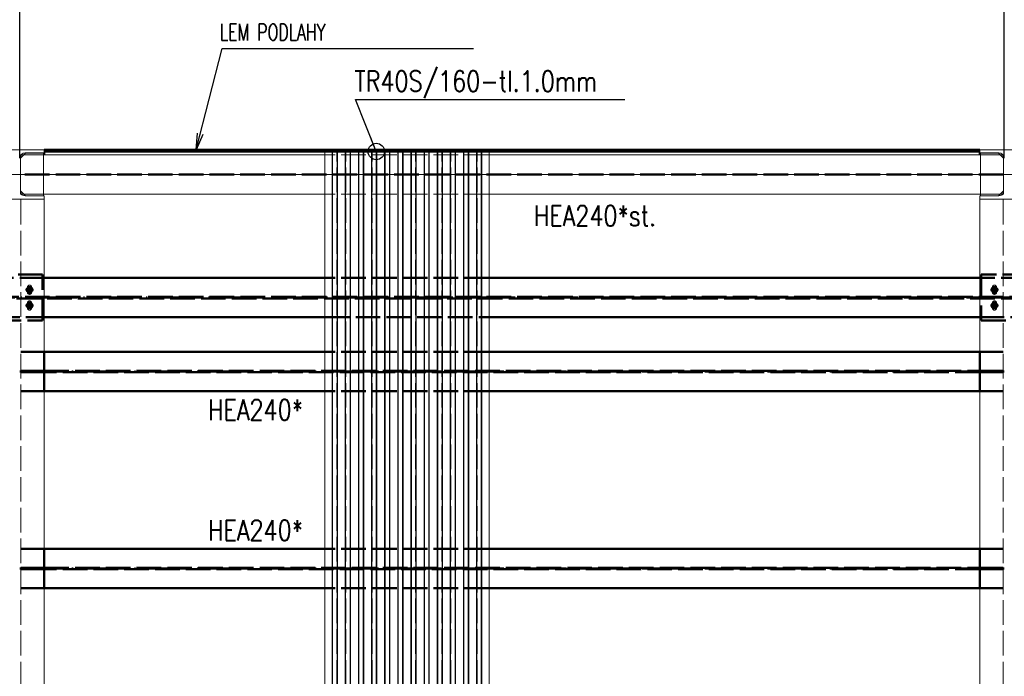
# Paper-space layout 'Layout1' of a CAD drawing. Extents: x -2 to 1677, y -36 to 422.
# Tile 37 of 100: x 358 to 478, y 253 to 332. Entities that reach past the tile are written whole.
import ezdxf

# ---------------------------------------------------------------- set-up
doc = ezdxf.new("R2010")
doc.units = 0
for name, pattern in [('ACAD_ISO02W100', [15, 12, -3]), ('ACAD_ISO04W100', [30.5, 24, -3, 0.5, -3]), ('HP_01_CER_B', [8, 5, -1, 1, -1])]:
    doc.linetypes.add(name, pattern=pattern)
doc.layers.get('0').update_dxf_attribs({"linetype": 'CONTINUOUS'})
doc.layers.get('DEFPOINTS').update_dxf_attribs({"color": 132, "linetype": 'CONTINUOUS'})
for name, color, linetype, lineweight in [('SS_1.ET-HALA_TaO-PRISTAVBA-PODLAH.NOSNIKY', 9, 'CONTINUOUS', 13), ('SS_1.ET-HALA_TaO-PRISTAVBA-SLOUP', 9, 'CONTINUOUS', 13), ('SS_1.ET-HALA_TaO-RASTR', 7, 'HP_01_CER_B', 13), ('SS_2.ET-HALA_TaO-PRISTAVBA-JD', 40, 'CONTINUOUS', 50), ('SS_2.ET-HALA_TaO-PRISTAVBA-PODLAH.NOSNIKY', 172, 'CONTINUOUS', 50), ('SS_2.ET-HALA_TaO-PRISTAVBA-PODLAHA_LEM', 140, 'CONTINUOUS', 50), ('SS_2.ET-HALA_TaO-PRISTAVBA-TRAPEZ.PLECH', 153, 'CONTINUOUS', 18), ('SS_KOTY', 3, 'CONTINUOUS', 25), ('SS_POPIS_PROFILU', 13, 'CONTINUOUS', 25), ('SS_POPIS_PROFILU_S355', 2, 'CONTINUOUS', 35), ('SS_STAV.OK-POPIS_PROFILU', 9, 'CONTINUOUS', 13)]:
    doc.layers.add(name, color=color, linetype=linetype, lineweight=lineweight)
doc.styles.add('ROMANS', font='romans.shx', dxfattribs={"width": 0.8})
doc.styles.add('romans.shx', font='romans.shx', dxfattribs={"height": 5})
doc.dimstyles.new('A-1_(2.5)_50AS', dxfattribs={"dimtxt": 2.5, "dimasz": 2, "dimexe": 1, "dimexo": 2, "dimgap": 0, "dimtad": 0, "dimdec": 1, "dimlfac": 50, "dimrnd": 1, "dimtxsty": 'ROMANS', "dimblk1": 'OBLIQUE', "dimblk2": 'OBLIQUE', "dimsah": 1, "dimcen": 2, "dimclrd": 256, "dimclre": 256, "dimclrt": 256, "dimadec": 1, "dimazin": 2, "dimtfac": 0.714286, "dimtdec": 1, "dimtmove": 0, "dimatfit": 3, "dimldrblk": 'OPEN', "dimfxl": 1, "dimtvp": 1.142857, "dimtfill": 1, "dimtolj": 1, "dimlwd": -1, "dimlwe": -1, "dimarcsym": 0})

# ---------------------------------------------------------------- blocks, each defined once
blk = doc.blocks.new('_Oblique')
at = {"color": 0, "linetype": 'ByBlock', "lineweight": -2}
blk.add_line((-0.5, -0.5), (0.5, 0.5), dxfattribs=at)
blk = doc.blocks.new('*D15')
at = {"layer": 'DEFPOINTS', "color": 0, "transparency": 16777216}
for p in [(358.27, 358.4), (238.27, 313.63, -5000.4), (358.27, 313.63, -5000.4)]:
    blk.add_point(p, dxfattribs=at)
at = {"layer": 'SS_KOTY', "transparency": 16777216}
for p, q in [((238.27, 315.63), (238.27, 359.4)), ((358.27, 315.63), (358.27, 359.4)), ((238.27, 358.4), (358.27, 358.4))]:
    blk.add_line(p, q, dxfattribs=at)
at = {"layer": 'SS_KOTY', "transparency": 16777216, "xscale": 2, "yscale": 2, "zscale": 2, "rotation": 180}
blk.add_blockref('_Oblique', (238.27, 358.4), dxfattribs=at)
at = {"layer": 'SS_KOTY', "transparency": 16777216, "xscale": 2, "yscale": 2, "zscale": 2}
blk.add_blockref('_Oblique', (358.27, 358.4), dxfattribs=at)
at = {"layer": 'SS_KOTY', "transparency": 16777216, "insert": (298.27, 361.26), "char_height": 2.5, "attachment_point": 5, "style": 'ROMANS', "bg_fill": 3, "box_fill_scale": 1.1, "bg_fill_color": 256, "bg_fill_true_color": 13158600, "bg_fill_transparency": 0}
blk.add_mtext('\\A1;6000', dxfattribs=at)
blk = doc.blocks.new('_OPEN')
at = {"color": 0, "linetype": 'ByBlock'}
for p, q in [((-1, 0.167), (0, 0)), ((0, 0), (-1, -0.167)), ((0, 0), (-1, 0))]:
    blk.add_line(p, q, dxfattribs=at)
blk = doc.blocks.new('*D16')
at = {"layer": 'DEFPOINTS', "color": 0, "transparency": 16777216}
for p in [(478.27, 358.4), (358.27, 313.63, -5000.4), (478.27, 313.63, -5000.4)]:
    blk.add_point(p, dxfattribs=at)
at = {"layer": 'SS_KOTY', "transparency": 16777216}
for p, q in [((358.27, 315.63), (358.27, 359.4)), ((478.27, 315.63), (478.27, 359.4)), ((358.27, 358.4), (478.27, 358.4))]:
    blk.add_line(p, q, dxfattribs=at)
at = {"layer": 'SS_KOTY', "transparency": 16777216, "xscale": 2, "yscale": 2, "zscale": 2, "rotation": 180}
blk.add_blockref('_Oblique', (358.27, 358.4), dxfattribs=at)
at = {"layer": 'SS_KOTY', "transparency": 16777216, "xscale": 2, "yscale": 2, "zscale": 2}
blk.add_blockref('_Oblique', (478.27, 358.4), dxfattribs=at)
at = {"layer": 'SS_KOTY', "transparency": 16777216, "insert": (418.27, 361.26), "char_height": 2.5, "attachment_point": 5, "style": 'ROMANS', "bg_fill": 3, "box_fill_scale": 1.1, "bg_fill_color": 256, "bg_fill_true_color": 13158600, "bg_fill_transparency": 0}
blk.add_mtext('\\A1;6000', dxfattribs=at)
blk = doc.blocks.new('*D17')
at = {"layer": 'DEFPOINTS', "color": 0, "transparency": 16777216}
for p in [(598.27, 358.4), (478.27, 313.63, -5000.4), (598.27, 313.63, -5000.4)]:
    blk.add_point(p, dxfattribs=at)
at = {"layer": 'SS_KOTY', "transparency": 16777216}
for p, q in [((478.27, 315.63), (478.27, 359.4)), ((598.27, 315.63), (598.27, 359.4)), ((478.27, 358.4), (598.27, 358.4))]:
    blk.add_line(p, q, dxfattribs=at)
at = {"layer": 'SS_KOTY', "transparency": 16777216, "xscale": 2, "yscale": 2, "zscale": 2, "rotation": 180}
blk.add_blockref('_Oblique', (478.27, 358.4), dxfattribs=at)
at = {"layer": 'SS_KOTY', "transparency": 16777216, "xscale": 2, "yscale": 2, "zscale": 2}
blk.add_blockref('_Oblique', (598.27, 358.4), dxfattribs=at)
at = {"layer": 'SS_KOTY', "transparency": 16777216, "insert": (538.27, 361.26), "char_height": 2.5, "attachment_point": 5, "style": 'ROMANS', "bg_fill": 3, "box_fill_scale": 1.1, "bg_fill_color": 256, "bg_fill_true_color": 13158600, "bg_fill_transparency": 0}
blk.add_mtext('\\A1;6000', dxfattribs=at)
blk = doc.blocks.new('*D78')
at = {"layer": 'DEFPOINTS', "color": 0, "transparency": 16777216}
for p in [(358.27, 364.4), (118.27, 313.63, -5000.4), (358.27, 313.63, -5000.4)]:
    blk.add_point(p, dxfattribs=at)
at = {"layer": 'SS_KOTY', "transparency": 16777216}
for p, q in [((118.27, 315.63), (118.27, 365.4)), ((358.27, 315.63), (358.27, 365.4)), ((118.27, 364.4), (358.27, 364.4))]:
    blk.add_line(p, q, dxfattribs=at)
at = {"layer": 'SS_KOTY', "transparency": 16777216, "xscale": 2, "yscale": 2, "zscale": 2, "rotation": 180}
blk.add_blockref('_Oblique', (118.27, 364.4), dxfattribs=at)
at = {"layer": 'SS_KOTY', "transparency": 16777216, "xscale": 2, "yscale": 2, "zscale": 2}
blk.add_blockref('_Oblique', (358.27, 364.4), dxfattribs=at)
at = {"layer": 'SS_KOTY', "transparency": 16777216, "insert": (238.27, 367.26), "char_height": 2.5, "attachment_point": 5, "style": 'ROMANS', "bg_fill": 3, "box_fill_scale": 1.1, "bg_fill_color": 256, "bg_fill_true_color": 13158600, "bg_fill_transparency": 0}
blk.add_mtext('\\A1;12000', dxfattribs=at)
blk = doc.blocks.new('*D79')
at = {"layer": 'DEFPOINTS', "color": 0, "transparency": 16777216}
for p in [(598.27, 364.4), (358.27, 313.63, -5000.4), (598.27, 313.63, -5000.4)]:
    blk.add_point(p, dxfattribs=at)
at = {"layer": 'SS_KOTY', "transparency": 16777216}
for p, q in [((358.27, 315.63), (358.27, 365.4)), ((598.27, 315.63), (598.27, 365.4)), ((358.27, 364.4), (598.27, 364.4))]:
    blk.add_line(p, q, dxfattribs=at)
at = {"layer": 'SS_KOTY', "transparency": 16777216, "xscale": 2, "yscale": 2, "zscale": 2, "rotation": 180}
blk.add_blockref('_Oblique', (358.27, 364.4), dxfattribs=at)
at = {"layer": 'SS_KOTY', "transparency": 16777216, "xscale": 2, "yscale": 2, "zscale": 2}
blk.add_blockref('_Oblique', (598.27, 364.4), dxfattribs=at)
at = {"layer": 'SS_KOTY', "transparency": 16777216, "insert": (478.27, 367.26), "char_height": 2.5, "attachment_point": 5, "style": 'ROMANS', "bg_fill": 3, "box_fill_scale": 1.1, "bg_fill_color": 256, "bg_fill_true_color": 13158600, "bg_fill_transparency": 0}
blk.add_mtext('\\A1;12000', dxfattribs=at)

psp = doc.layouts.get("Layout1")

# ---------------------------------------------------------------- linework, layer by layer
at = {"layer": 'SS_1.ET-HALA_TaO-PRISTAVBA-PODLAH.NOSNIKY', "color": 9, "linetype": 'ACAD_ISO02W100', "ltscale": 0.25}
for p, q in [((358.3809, 311.2264), (358.3809, 311.5463)), ((358.5134, 311.2264), (358.3809, 311.2264)), ((361.1808, 311.2264), (358.7808, 311.2264)), ((415.4708, 311.2264), (395.4708, 311.2264)), ((477.7608, 311.2264), (475.3608, 311.2264)), ((478.1608, 311.2264), (478.0283, 311.2264)), ((478.1608, 311.5463), (478.1608, 311.2264)), ((358.4058, 172.5264), (358.4058, 310.6264)), ((478.1358, 172.5264), (478.1358, 310.6264))]:
    psp.add_line(p, q, dxfattribs=at)
at = {"layer": 'SS_1.ET-HALA_TaO-PRISTAVBA-PODLAH.NOSNIKY', "color": 5, "linetype": 'Continuous', "ltscale": 0.25}
for p, q in [((358.7808, 311.2264), (358.5134, 311.2264)), ((395.4708, 311.2264), (361.1809, 311.2264)), ((475.3608, 311.2264), (415.4708, 311.2264)), ((478.0283, 311.2264), (477.7608, 311.2264)), ((361.2708, 292.0264), (361.2708, 310.6264)), ((475.2708, 310.6264), (475.2708, 292.0264)), ((361.2708, 268.0264), (361.2708, 287.2264)), ((475.2708, 287.2264), (475.2708, 268.0264)), ((361.2708, 244.0264), (361.2708, 263.2264)), ((475.2708, 263.2264), (475.2708, 244.0264))]:
    psp.add_line(p, q, dxfattribs=at)
at = {"layer": 'SS_1.ET-HALA_TaO-PRISTAVBA-PODLAH.NOSNIKY', "color": 3, "linetype": 'ACAD_ISO02W100', "ltscale": 0.25}
for p, q in [((359.2108, 299.2864), (359.2108, 299.8864)), ((359.7308, 299.8864), (359.7308, 299.2864)), ((476.8108, 299.2864), (476.8108, 299.8864)), ((477.3309, 299.8864), (477.3309, 299.2864)), ((359.2108, 297.3664), (359.2108, 297.9664)), ((359.7308, 297.9664), (359.7308, 297.3664)), ((476.8108, 297.3664), (476.8108, 297.9664)), ((477.3309, 297.9664), (477.3309, 297.3664))]:
    psp.add_line(p, q, dxfattribs=at)
at = {"layer": 'SS_1.ET-HALA_TaO-PRISTAVBA-PODLAH.NOSNIKY', "color": 3, "linetype": 'ACAD_ISO02W100', "ltscale": 0.25, "extrusion": (6.99557e-14, -2.89766e-14, -1)}
psp.add_arc((-359.4708, 299.8864), 0.26, 0, 180, dxfattribs=at)
at = {"layer": 'SS_1.ET-HALA_TaO-PRISTAVBA-PODLAH.NOSNIKY', "color": 3, "linetype": 'ACAD_ISO02W100', "ltscale": 0.25, "extrusion": (4.8969e-13, -2.02836e-13, -1)}
for centre in [(-477.0708, 299.8864), (-477.0708, 297.9664)]:
    psp.add_arc(centre, 0.26, 0, 180, dxfattribs=at)
at = {"layer": 'SS_1.ET-HALA_TaO-PRISTAVBA-PODLAH.NOSNIKY', "color": 3, "linetype": 'ACAD_ISO02W100', "ltscale": 0.25, "extrusion": (6.99557e-14, 2.89766e-14, -1)}
psp.add_arc((-359.4708, 299.2864), 0.26, 180, 0, dxfattribs=at)
at = {"layer": 'SS_1.ET-HALA_TaO-PRISTAVBA-PODLAH.NOSNIKY', "color": 3, "linetype": 'ACAD_ISO02W100', "ltscale": 0.25, "extrusion": (4.8969e-13, 2.02836e-13, -1)}
for centre in [(-477.0708, 299.2864), (-477.0708, 297.3664)]:
    psp.add_arc(centre, 0.26, 180, 0, dxfattribs=at)
at = {"layer": 'SS_1.ET-HALA_TaO-PRISTAVBA-PODLAH.NOSNIKY', "color": 3, "linetype": 'ACAD_ISO02W100', "ltscale": 0.25, "extrusion": (2.09867e-13, -8.69299e-14, -1)}
psp.add_arc((-359.4708, 297.9664), 0.26, 0, 180, dxfattribs=at)
at = {"layer": 'SS_1.ET-HALA_TaO-PRISTAVBA-PODLAH.NOSNIKY', "color": 3, "linetype": 'ACAD_ISO02W100', "ltscale": 0.25, "extrusion": (2.09867e-13, 8.69299e-14, -1)}
psp.add_arc((-359.4708, 297.3664), 0.26, 180, 0, dxfattribs=at)
at = {"layer": 'SS_1.ET-HALA_TaO-PRISTAVBA-SLOUP', "color": 5, "linetype": 'Continuous', "ltscale": 0.25}
for p, q in [((358.3808, 311.6264), (358.9808, 311.0264)), ((361.2708, 311.0064), (358.9208, 311.0064)), ((358.9808, 311.0264), (361.1808, 311.0264)), ((361.2708, 310.6264), (361.2708, 311.0064)), ((477.6208, 311.0064), (475.2708, 311.0064)), ((475.2708, 311.0064), (475.2708, 310.6264)), ((475.3608, 311.2264), (475.3608, 311.0264)), ((475.3608, 311.0264), (477.5608, 311.0264)), ((477.5608, 311.0264), (478.1608, 311.6264)), ((477.5608, 311.0264), (477.7608, 311.2264)), ((355.2708, 310.6264), (361.2708, 310.6264)), ((475.2708, 310.6264), (481.2708, 310.6264))]:
    psp.add_line(p, q, dxfattribs=at)
at = {"layer": 'SS_1.ET-HALA_TaO-PRISTAVBA-SLOUP', "color": 9, "linetype": 'ACAD_ISO02W100', "ltscale": 0.25}
for p, q in [((358.7808, 311.2264), (358.9808, 311.0264)), ((477.7608, 311.2264), (478.1608, 311.6264))]:
    psp.add_line(p, q, dxfattribs=at)
at = {"layer": 'SS_1.ET-HALA_TaO-PRISTAVBA-SLOUP', "color": 5, "linetype": 'Continuous', "ltscale": 0.25, "extrusion": (-3.3685e-14, -1.39528e-14, -1)}
psp.add_arc((-358.9208, 311.5464), 0.54, 270, 0, dxfattribs=at)
at = {"layer": 'SS_1.ET-HALA_TaO-PRISTAVBA-SLOUP', "color": 5, "linetype": 'Continuous', "ltscale": 0.25, "extrusion": (1.39528e-14, -3.3685e-14, -1)}
psp.add_arc((-477.6208, 311.5464), 0.54, 180, 270, dxfattribs=at)
at = {"layer": 'SS_2.ET-HALA_TaO-PRISTAVBA-JD', "color": 3, "linetype": 'ACAD_ISO02W100', "ltscale": 0.25}
for p, q in [((361.0708, 301.4264), (355.4708, 301.4264)), ((361.0708, 295.8264), (361.0708, 301.4264)), ((481.0708, 301.4264), (475.4708, 301.4264)), ((475.4708, 301.4264), (475.4708, 295.8264)), ((361.2708, 301.0264), (355.2708, 301.0264)), ((415.4708, 301.0264), (395.4708, 301.0264)), ((480.8708, 301.0264), (475.2708, 301.0264)), ((359.3708, 299.8464), (359.5708, 299.8464)), ((359.5708, 299.3264), (359.3708, 299.3264)), ((476.9708, 299.8464), (477.1708, 299.8464)), ((477.1708, 299.3264), (476.9708, 299.3264)), ((107.6708, 298.7264), (480.8708, 298.7264)), ((480.8708, 298.5264), (107.6708, 298.5264)), ((359.3708, 297.9264), (359.5708, 297.9264)), ((476.9708, 297.9264), (477.1708, 297.9264)), ((359.5708, 297.4064), (359.3708, 297.4064)), ((477.1708, 297.4064), (476.9708, 297.4064)), ((355.2708, 296.2264), (361.2708, 296.2264)), ((355.4708, 295.8264), (361.0708, 295.8264)), ((395.4708, 296.2264), (415.4708, 296.2264)), ((475.2708, 296.2264), (480.8708, 296.2264)), ((475.4708, 295.8264), (481.0708, 295.8264))]:
    psp.add_line(p, q, dxfattribs=at)
at = {"layer": 'SS_2.ET-HALA_TaO-PRISTAVBA-JD', "color": 7, "linetype": 'ACAD_ISO04W100', "ltscale": 0.25}
for p, q in [((359.4708, 300.0264), (359.4708, 299.1464)), ((359.4708, 300.0264), (359.4708, 299.1464)), ((477.0708, 300.0264), (477.0708, 299.1464)), ((477.0708, 300.0264), (477.0708, 299.1464)), ((359.9108, 299.5864), (359.0308, 299.5864)), ((359.9108, 299.5864), (359.0308, 299.5864)), ((477.5108, 299.5864), (476.6308, 299.5864)), ((477.5108, 299.5864), (476.6308, 299.5864)), ((107.6708, 298.6264), (480.8708, 298.6264)), ((359.9108, 297.6664), (359.0308, 297.6664)), ((359.9108, 297.6664), (359.0308, 297.6664)), ((359.4708, 298.1064), (359.4708, 297.2264)), ((359.4708, 298.1064), (359.4708, 297.2264)), ((477.5108, 297.6664), (476.6308, 297.6664)), ((477.5108, 297.6664), (476.6308, 297.6664)), ((477.0708, 298.1064), (477.0708, 297.2264)), ((477.0708, 298.1064), (477.0708, 297.2264))]:
    psp.add_line(p, q, dxfattribs=at)
at = {"layer": 'SS_2.ET-HALA_TaO-PRISTAVBA-JD', "color": 1, "linetype": 'Continuous', "ltscale": 0.25}
for p, q in [((395.4708, 301.0264), (361.2708, 301.0264)), ((475.2708, 301.0264), (415.4708, 301.0264)), ((361.2708, 296.2264), (395.4708, 296.2264)), ((415.4708, 296.2264), (475.2708, 296.2264))]:
    psp.add_line(p, q, dxfattribs=at)
at = {"layer": 'SS_2.ET-HALA_TaO-PRISTAVBA-JD', "color": 7, "linetype": 'Continuous', "ltscale": 0.25}
for points in [[(359.4708, 299.9464), (359.4708, 299.5864), (359.1108, 299.5864)], [(359.4708, 299.3464), (359.5627, 299.3647), (359.6405, 299.4167), (359.6926, 299.4945), (359.7108, 299.5864), (359.6926, 299.6782), (359.6405, 299.7561), (359.5627, 299.8081), (359.4708, 299.8264), (359.379, 299.8081), (359.3011, 299.7561), (359.2491, 299.6782), (359.2308, 299.5864), (359.2491, 299.4945), (359.3011, 299.4167), (359.379, 299.3647), (359.4708, 299.3464)], [(359.8308, 299.5864), (359.4708, 299.5864), (359.4708, 299.2264)], [(477.0708, 299.9464), (477.0708, 299.5864), (476.7108, 299.5864)], [(477.0708, 299.3464), (477.1627, 299.3647), (477.2405, 299.4167), (477.2926, 299.4945), (477.3108, 299.5864), (477.2926, 299.6782), (477.2405, 299.7561), (477.1627, 299.8081), (477.0708, 299.8264), (476.979, 299.8081), (476.9011, 299.7561), (476.8491, 299.6782), (476.8308, 299.5864), (476.8491, 299.4945), (476.9011, 299.4167), (476.979, 299.3647), (477.0708, 299.3464)], [(477.4308, 299.5864), (477.0708, 299.5864), (477.0708, 299.2264)], [(359.4708, 298.0264), (359.4708, 297.6664), (359.1108, 297.6664)], [(359.4708, 297.4264), (359.5627, 297.4447), (359.6405, 297.4967), (359.6926, 297.5745), (359.7108, 297.6664), (359.6926, 297.7582), (359.6405, 297.8361), (359.5627, 297.8881), (359.4708, 297.9064), (359.379, 297.8881), (359.3011, 297.8361), (359.2491, 297.7582), (359.2308, 297.6664), (359.2491, 297.5745), (359.3011, 297.4967), (359.379, 297.4447), (359.4708, 297.4264)], [(359.8308, 297.6664), (359.4708, 297.6664), (359.4708, 297.3064)], [(477.0708, 298.0264), (477.0708, 297.6664), (476.7108, 297.6664)], [(477.0708, 297.4264), (477.1627, 297.4447), (477.2405, 297.4967), (477.2926, 297.5745), (477.3108, 297.6664), (477.2926, 297.7582), (477.2405, 297.8361), (477.1627, 297.8881), (477.0708, 297.9064), (476.979, 297.8881), (476.9011, 297.8361), (476.8491, 297.7582), (476.8308, 297.6664), (476.8491, 297.5745), (476.9011, 297.4967), (476.979, 297.4447), (477.0708, 297.4264)], [(477.4308, 297.6664), (477.0708, 297.6664), (477.0708, 297.3064)]]:
    psp.add_lwpolyline(points, dxfattribs=at)
at = {"layer": 'SS_2.ET-HALA_TaO-PRISTAVBA-JD', "color": 3, "linetype": 'ACAD_ISO02W100', "ltscale": 0.25}
for centre in [(359.4708, 299.5864), (477.0708, 299.5864), (359.4708, 297.6664), (477.0708, 297.6664)]:
    psp.add_circle(centre, 0.26, dxfattribs=at)
at = {"layer": 'SS_2.ET-HALA_TaO-PRISTAVBA-JD', "color": 3, "linetype": 'ACAD_ISO02W100', "ltscale": 0.25, "extrusion": (6.99557e-13, -2.89766e-13, -1)}
psp.add_arc((-359.3708, 299.5864), 0.26, 270, 90, dxfattribs=at)
at = {"layer": 'SS_2.ET-HALA_TaO-PRISTAVBA-JD', "color": 3, "linetype": 'ACAD_ISO02W100', "ltscale": 0.25, "extrusion": (-9.9432e-15, 9.7938e-13, -1)}
psp.add_arc((-359.5708, 299.5864), 0.26, 90, 270, dxfattribs=at)
at = {"layer": 'SS_2.ET-HALA_TaO-PRISTAVBA-JD', "color": 3, "linetype": 'ACAD_ISO02W100', "ltscale": 0.25, "extrusion": (3.49779e-13, -1.44883e-13, -1)}
psp.add_arc((-476.9708, 299.5864), 0.26, 270, 90, dxfattribs=at)
at = {"layer": 'SS_2.ET-HALA_TaO-PRISTAVBA-JD', "color": 3, "linetype": 'ACAD_ISO02W100', "ltscale": 0.25, "extrusion": (6.49841e-14, 5.59646e-13, -1)}
psp.add_arc((-477.1708, 299.5864), 0.26, 90, 270, dxfattribs=at)
at = {"layer": 'SS_2.ET-HALA_TaO-PRISTAVBA-JD', "color": 3, "linetype": 'ACAD_ISO02W100', "ltscale": 0.25, "extrusion": (9.7938e-13, -4.05673e-13, -1)}
psp.add_arc((-359.3708, 297.6664), 0.26, 270, 90, dxfattribs=at)
at = {"layer": 'SS_2.ET-HALA_TaO-PRISTAVBA-JD', "color": 3, "linetype": 'ACAD_ISO02W100', "ltscale": 0.25, "extrusion": (-4.05673e-13, 9.7938e-13, -1)}
psp.add_arc((-359.5708, 297.6664), 0.26, 90, 270, dxfattribs=at)
at = {"layer": 'SS_2.ET-HALA_TaO-PRISTAVBA-JD', "color": 3, "linetype": 'ACAD_ISO02W100', "ltscale": 0.25, "extrusion": (4.8969e-13, -2.02836e-13, -1)}
psp.add_arc((-476.9708, 297.6664), 0.26, 270, 90, dxfattribs=at)
at = {"layer": 'SS_2.ET-HALA_TaO-PRISTAVBA-JD', "color": 3, "linetype": 'ACAD_ISO02W100', "ltscale": 0.25, "extrusion": (-2.02836e-13, 4.8969e-13, -1)}
psp.add_arc((-477.1708, 297.6664), 0.26, 90, 270, dxfattribs=at)
at = {"layer": 'SS_2.ET-HALA_TaO-PRISTAVBA-PODLAH.NOSNIKY', "color": 3, "linetype": 'ACAD_ISO02W100', "ltscale": 0.25}
for p, q in [((361.2708, 292.0264), (358.4059, 292.0264)), ((415.4708, 292.0264), (395.4708, 292.0264)), ((478.1358, 292.0264), (475.2708, 292.0264)), ((358.4059, 289.7014), (361.0708, 289.7014)), ((361.0708, 289.5514), (358.4059, 289.5514)), ((361.0708, 289.7014), (361.2123, 289.7014)), ((361.0708, 289.5514), (361.0708, 289.7014)), ((361.2123, 289.5514), (361.0708, 289.5514)), ((361.2123, 289.7014), (361.2708, 289.7014)), ((361.2708, 289.5514), (361.2123, 289.5514)), ((361.2708, 289.7014), (475.2708, 289.7014)), ((475.2708, 289.5514), (361.2708, 289.5514)), ((475.2708, 289.7014), (475.3294, 289.7014)), ((475.3294, 289.5514), (475.2708, 289.5514)), ((475.3294, 289.7014), (475.4708, 289.7014)), ((475.4708, 289.5514), (475.3294, 289.5514)), ((475.4708, 289.7014), (478.1358, 289.7014)), ((475.4708, 289.7014), (475.4708, 289.5514)), ((478.1358, 289.5514), (475.4708, 289.5514)), ((361.2708, 287.2264), (358.4059, 287.2264)), ((415.4708, 287.2264), (395.4708, 287.2264)), ((478.1358, 287.2264), (475.2708, 287.2264)), ((361.2708, 268.0264), (358.4059, 268.0264)), ((415.4708, 268.0264), (395.4708, 268.0264)), ((478.1358, 268.0264), (475.2708, 268.0264)), ((358.4059, 265.7014), (361.0708, 265.7014)), ((361.0708, 265.5514), (358.4059, 265.5514)), ((361.0708, 265.7014), (361.2123, 265.7014)), ((361.0708, 265.5514), (361.0708, 265.7014)), ((361.2123, 265.5514), (361.0708, 265.5514)), ((361.2123, 265.7014), (361.2708, 265.7014)), ((361.2708, 265.5514), (361.2123, 265.5514)), ((361.2708, 265.7014), (475.2708, 265.7014)), ((475.2708, 265.5514), (361.2708, 265.5514)), ((475.2708, 265.7014), (475.3294, 265.7014)), ((475.3294, 265.5514), (475.2708, 265.5514)), ((475.3294, 265.7014), (475.4708, 265.7014)), ((475.4708, 265.5514), (475.3294, 265.5514)), ((475.4708, 265.7014), (478.1358, 265.7014)), ((475.4708, 265.7014), (475.4708, 265.5514)), ((478.1358, 265.5514), (475.4708, 265.5514)), ((361.2708, 263.2264), (358.4059, 263.2264)), ((415.4708, 263.2264), (395.4708, 263.2264)), ((478.1358, 263.2264), (475.2708, 263.2264))]:
    psp.add_line(p, q, dxfattribs=at)
at = {"layer": 'SS_2.ET-HALA_TaO-PRISTAVBA-PODLAH.NOSNIKY', "color": 1, "linetype": 'Continuous', "ltscale": 0.25}
for p, q in [((395.4708, 292.0264), (361.2708, 292.0264)), ((361.2708, 287.2264), (361.2708, 292.0264)), ((475.2708, 292.0264), (415.4708, 292.0264)), ((475.2708, 292.0264), (475.2708, 287.2264)), ((395.4708, 287.2264), (361.2708, 287.2264)), ((475.2708, 287.2264), (415.4708, 287.2264)), ((395.4708, 268.0264), (361.2708, 268.0264)), ((361.2708, 263.2264), (361.2708, 268.0264)), ((475.2708, 268.0264), (415.4708, 268.0264)), ((475.2708, 268.0264), (475.2708, 263.2264)), ((395.4708, 263.2264), (361.2708, 263.2264)), ((475.2708, 263.2264), (415.4708, 263.2264))]:
    psp.add_line(p, q, dxfattribs=at)
at = {"layer": 'SS_2.ET-HALA_TaO-PRISTAVBA-PODLAH.NOSNIKY', "color": 7, "linetype": 'ACAD_ISO04W100', "ltscale": 0.25}
for p, q in [((478.2708, 289.6264), (358.2708, 289.6264)), ((478.2708, 265.6264), (358.2708, 265.6264))]:
    psp.add_line(p, q, dxfattribs=at)

# ---------------------------------------------------------------- texts
at = {"layer": 'SS_POPIS_PROFILU_S355', "color": 2, "style": 'romans.shx', "width": 0.8}
for p in [(381.2156, 283.7054), (381.2156, 269.0364)]:
    psp.add_text('HEA240*', height=2.5, dxfattribs=at).set_placement(p)
at = {"layer": 'SS_STAV.OK-POPIS_PROFILU', "color": 9, "style": 'romans.shx', "width": 0.8}
psp.add_text('HEA240*st.', height=2.5, dxfattribs=at).set_placement((420.9274, 307.352))

# ---------------------------------------------------------------- dimensions: what is measured, and where the dimension line sits
at = {"layer": 'SS_KOTY'}
dim = psp.add_linear_dim(base=(358.2708, 358.3997), p1=(238.2708, 313.6264, -5000.4), p2=(358.2708, 313.6264, -5000.4), dimstyle='A-1_(2.5)_50AS', override={"dimtmove": 1}, dxfattribs=at)
dim.commit()
dim.dimension.update_dxf_attribs({"geometry": '*D15', "text_midpoint": (298.2708, 361.2569)})

# ---------------------------------------------------------------- next in the draw order: dimensions: what is measured, and where the dimension line sits
dim = psp.add_linear_dim(base=(478.2708, 358.3997), p1=(358.2708, 313.6264, -5000.4), p2=(478.2708, 313.6264, -5000.4), dimstyle='A-1_(2.5)_50AS', override={"dimtmove": 1}, dxfattribs=at)
dim.commit()
dim.dimension.update_dxf_attribs({"geometry": '*D16', "text_midpoint": (418.2708, 361.2569)})

# ---------------------------------------------------------------- next in the draw order: dimensions: what is measured, and where the dimension line sits
dim = psp.add_linear_dim(base=(358.2708, 364.3997), p1=(118.2708, 313.6264, -5000.4), p2=(358.2708, 313.6264, -5000.4), dimstyle='A-1_(2.5)_50AS', dxfattribs=at)
dim.commit()
dim.dimension.update_dxf_attribs({"geometry": '*D78', "text_midpoint": (238.2708, 367.2569)})
dim = psp.add_linear_dim(base=(598.2708, 358.3997), p1=(478.2708, 313.6264, -5000.4), p2=(598.2708, 313.6264, -5000.4), dimstyle='A-1_(2.5)_50AS', override={"dimtmove": 1}, dxfattribs=at)
dim.commit()
dim.dimension.update_dxf_attribs({"geometry": '*D17', "text_midpoint": (538.2708, 361.2569)})

# ---------------------------------------------------------------- next in the draw order: dimensions: what is measured, and where the dimension line sits
dim = psp.add_linear_dim(base=(598.2708, 364.3997), p1=(358.2708, 313.6264, -5000.4), p2=(598.2708, 313.6264, -5000.4), dimstyle='A-1_(2.5)_50AS', override={"dimtmove": 1}, dxfattribs=at)
dim.commit()
dim.dimension.update_dxf_attribs({"geometry": '*D79', "text_midpoint": (478.2708, 367.2569)})

# ---------------------------------------------------------------- next in the draw order: linework, layer by layer
at = {"layer": 'SS_1.ET-HALA_TaO-PRISTAVBA-PODLAH.NOSNIKY', "color": 9, "linetype": 'ACAD_ISO02W100', "ltscale": 0.25}
for p, q in [((358.5134, 316.0264), (358.3809, 316.0264)), ((358.3809, 315.7064), (358.3809, 316.0264)), ((361.1808, 316.0264), (358.7808, 316.0264)), ((415.4708, 316.0264), (395.4708, 316.0264)), ((477.7608, 316.0264), (475.3608, 316.0264)), ((478.1608, 316.0264), (478.0283, 316.0264)), ((478.1608, 316.0264), (478.1608, 315.7064)), ((478.1608, 313.7014), (358.3809, 313.7014)), ((478.1608, 313.5514), (358.3809, 313.5514))]:
    psp.add_line(p, q, dxfattribs=at)
at = {"layer": 'SS_1.ET-HALA_TaO-PRISTAVBA-PODLAH.NOSNIKY', "color": 5, "linetype": 'Continuous', "ltscale": 0.25}
for p, q in [((358.7808, 316.0264), (358.5134, 316.0264)), ((395.4708, 316.0264), (361.1809, 316.0264)), ((475.3608, 316.0264), (415.4708, 316.0264)), ((475.3608, 316.0264), (475.3608, 311.2264)), ((478.0283, 316.0264), (477.7608, 316.0264))]:
    psp.add_line(p, q, dxfattribs=at)
at = {"layer": 'SS_1.ET-HALA_TaO-PRISTAVBA-PODLAH.NOSNIKY', "color": 9, "linetype": 'ACAD_ISO04W100', "ltscale": 0.25}
psp.add_line((358.2708, 313.6264), (478.2708, 313.6264), dxfattribs=at)
at = {"layer": 'SS_1.ET-HALA_TaO-PRISTAVBA-SLOUP', "color": 5, "linetype": 'Continuous', "ltscale": 0.25}
for p, q in [((361.2708, 316.6264), (355.2708, 316.6264)), ((358.9808, 316.2264), (358.3808, 315.6264)), ((358.3808, 311.5464), (358.3808, 315.7064)), ((358.9208, 316.2464), (361.2708, 316.2464)), ((361.1808, 316.2264), (358.9808, 316.2264)), ((361.1808, 311.0264), (361.1808, 316.2264)), ((361.2708, 316.2464), (361.2708, 316.6264)), ((481.2708, 316.6264), (475.2708, 316.6264)), ((475.2708, 316.6264), (475.2708, 316.2464)), ((475.2708, 316.2464), (477.6208, 316.2464)), ((477.5608, 316.2264), (475.3608, 316.2264)), ((475.3608, 316.2264), (475.3608, 316.0264)), ((478.1608, 315.6264), (477.5608, 316.2264)), ((478.1608, 315.7064), (478.1608, 311.5464))]:
    psp.add_line(p, q, dxfattribs=at)
at = {"layer": 'SS_1.ET-HALA_TaO-PRISTAVBA-SLOUP', "color": 9, "linetype": 'ACAD_ISO02W100', "ltscale": 0.25}
for p, q in [((358.7808, 316.0264), (358.3809, 315.6264)), ((358.9808, 316.2264), (358.7808, 316.0264)), ((477.7608, 316.0264), (477.5608, 316.2264)), ((478.1608, 315.6264), (477.7608, 316.0264))]:
    psp.add_line(p, q, dxfattribs=at)
at = {"layer": 'SS_1.ET-HALA_TaO-PRISTAVBA-SLOUP', "color": 5, "linetype": 'Continuous', "ltscale": 0.25, "extrusion": (-1.3474e-13, 5.58111e-14, -1)}
psp.add_arc((-358.9208, 315.7064), 0.54, 0, 90, dxfattribs=at)
at = {"layer": 'SS_1.ET-HALA_TaO-PRISTAVBA-SLOUP', "color": 5, "linetype": 'Continuous', "ltscale": 0.25, "extrusion": (1.39528e-14, 3.3685e-14, -1)}
psp.add_arc((-477.6208, 315.7064), 0.54, 90, 180, dxfattribs=at)
at = {"layer": 'SS_1.ET-HALA_TaO-RASTR', "linetype": 'ACAD_ISO04W100', "ltscale": 0.25}
psp.add_line((93.2708, 313.6264), (1103.2708, 313.6264), dxfattribs=at)
at = {"layer": 'SS_2.ET-HALA_TaO-PRISTAVBA-PODLAHA_LEM', "color": 7, "linetype": 'ACAD_ISO04W100', "ltscale": 0.25}
psp.add_line((475.2708, 316.6264), (361.2708, 316.6264), dxfattribs=at)
psp.add_line((475.2708, 316.6264), (361.2708, 316.6264), dxfattribs=at)
at = {"layer": 'SS_2.ET-HALA_TaO-PRISTAVBA-PODLAHA_LEM', "color": 1, "linetype": 'Continuous', "ltscale": 0.25}
for p, q in [((475.2708, 316.6264), (361.2708, 316.6264)), ((475.2708, 316.4264), (361.2708, 316.4264)), ((361.2708, 316.0264), (361.2708, 316.2464)), ((475.2708, 316.2464), (475.2708, 316.0264))]:
    psp.add_line(p, q, dxfattribs=at)
at = {"layer": 'SS_2.ET-HALA_TaO-PRISTAVBA-TRAPEZ.PLECH', "color": 5, "linetype": 'Continuous', "ltscale": 0.25}
for p, q in [((395.4708, 316.4264), (395.4708, 172.7264)), ((396.347, 316.4264), (396.347, 172.7264)), ((396.412, 316.4264), (396.412, 172.7264)), ((396.9468, 316.4264), (396.9468, 172.7264)), ((396.9947, 316.4264), (396.9947, 172.7264)), ((397.947, 316.4264), (397.947, 172.7264)), ((397.9948, 316.4264), (397.9948, 172.7264)), ((398.5297, 316.4264), (398.5297, 172.7264)), ((398.5947, 316.4264), (398.5947, 172.7264)), ((399.547, 316.4264), (399.547, 172.7264)), ((399.612, 316.4264), (399.612, 172.7264)), ((400.1468, 316.4264), (400.1468, 172.7264)), ((400.1947, 316.4264), (400.1947, 172.7264)), ((401.147, 316.4264), (401.147, 172.7264)), ((401.1948, 316.4264), (401.1948, 172.7264)), ((401.7297, 316.4264), (401.7297, 172.7264)), ((401.7947, 316.4264), (401.7947, 172.7264)), ((402.747, 316.4264), (402.747, 172.7264)), ((402.812, 316.4264), (402.812, 172.7264)), ((403.3468, 316.4264), (403.3468, 172.7264)), ((403.3947, 316.4264), (403.3947, 172.7264)), ((404.347, 316.4264), (404.347, 172.7264)), ((404.3948, 316.4264), (404.3948, 172.7264)), ((404.9297, 316.4264), (404.9297, 172.7264)), ((404.9947, 316.4264), (404.9947, 172.7264)), ((405.947, 316.4264), (405.947, 172.7264)), ((406.012, 316.4264), (406.012, 172.7264)), ((406.5468, 316.4264), (406.5468, 172.7264)), ((406.5947, 316.4264), (406.5947, 172.7264)), ((407.547, 316.4264), (407.547, 172.7264)), ((407.5948, 316.4264), (407.5948, 172.7264)), ((408.1297, 316.4264), (408.1297, 172.7264)), ((408.1947, 316.4264), (408.1947, 172.7264)), ((409.147, 316.4264), (409.147, 172.7264)), ((409.212, 316.4264), (409.212, 172.7264)), ((409.7468, 316.4264), (409.7468, 172.7264)), ((409.7947, 316.4264), (409.7947, 172.7264)), ((410.747, 316.4264), (410.747, 172.7264)), ((410.7948, 316.4264), (410.7948, 172.7264)), ((411.3297, 316.4264), (411.3297, 172.7264)), ((411.3947, 316.4264), (411.3947, 172.7264)), ((412.347, 316.4264), (412.347, 172.7264)), ((412.412, 316.4264), (412.412, 172.7264)), ((412.9468, 316.4264), (412.9468, 172.7264)), ((412.9947, 316.4264), (412.9947, 172.7264)), ((413.947, 316.4264), (413.947, 172.7264)), ((413.9948, 316.4264), (413.9948, 172.7264)), ((414.5297, 316.4264), (414.5297, 172.7264)), ((414.5947, 172.7264), (414.5947, 316.4264)), ((415.4708, 172.7264), (415.4708, 316.4264))]:
    psp.add_line(p, q, dxfattribs=at)
at = {"layer": 'SS_2.ET-HALA_TaO-PRISTAVBA-TRAPEZ.PLECH', "color": 5, "linetype": 'ACAD_ISO02W100', "ltscale": 0.25}
for p, q in [((396.3948, 172.7264), (396.3948, 316.4264)), ((396.9297, 172.7264), (396.9297, 316.4264)), ((398.012, 172.7264), (398.012, 316.4264)), ((398.5468, 172.7264), (398.5468, 316.4264)), ((399.5948, 172.7264), (399.5948, 316.4264)), ((400.1297, 172.7264), (400.1297, 316.4264)), ((401.212, 172.7264), (401.212, 316.4264)), ((401.7468, 172.7264), (401.7468, 316.4264)), ((402.7948, 172.7264), (402.7948, 316.4264)), ((403.3297, 172.7264), (403.3297, 316.4264)), ((404.412, 172.7264), (404.412, 316.4264)), ((404.9468, 172.7264), (404.9468, 316.4264)), ((405.9948, 172.7264), (405.9948, 316.4264)), ((406.5297, 172.7264), (406.5297, 316.4264)), ((407.612, 172.7264), (407.612, 316.4264)), ((408.1468, 172.7264), (408.1468, 316.4264)), ((409.1948, 172.7264), (409.1948, 316.4264)), ((409.7297, 172.7264), (409.7297, 316.4264)), ((410.812, 172.7264), (410.812, 316.4264)), ((411.3468, 172.7264), (411.3468, 316.4264)), ((412.3948, 172.7264), (412.3948, 316.4264)), ((412.9297, 172.7264), (412.9297, 316.4264)), ((414.012, 172.7264), (414.012, 316.4264)), ((414.5468, 172.7264), (414.5468, 316.4264))]:
    psp.add_line(p, q, dxfattribs=at)
at = {"layer": 'SS_POPIS_PROFILU', "color": 0, "linetype": 'ByBlock'}
for p, q in [((379.787, 316.6264), (379.9576, 318.6468)), ((379.787, 316.6264), (380.2807, 318.5645)), ((380.6037, 318.4822), (379.787, 316.6264))]:
    psp.add_line(p, q, dxfattribs=at)
at = {"layer": 'SS_POPIS_PROFILU', "color": 0, "linetype": 'ByBlock', "lineweight": -2}
psp.add_line((401.7297, 316.4264), (400.9809, 318.2809), dxfattribs=at)
at = {"layer": 'SS_POPIS_PROFILU', "color": 13}
for points in [[(379.787, 316.6264), (382.9286, 328.9598), (413.5953, 328.9598)], [(401.7297, 316.4264), (399.1779, 322.747), (432.035, 322.747)]]:
    psp.add_lwpolyline(points, dxfattribs=at)
at = {"layer": 'SS_POPIS_PROFILU', "color": 0, "linetype": 'ByBlock', "lineweight": -2}
psp.add_circle((401.7297, 316.4264), 1, dxfattribs=at)

# ---------------------------------------------------------------- next in the draw order: texts
at = {"layer": 'SS_POPIS_PROFILU', "color": 13, "style": 'romans.shx'}
for s, height, width, p in [('LEM PODLAHY', 2, 0.7, (382.6646, 329.9598)), ('TR40S/160-tl.1.0mm', 2.5, 0.8, (399.0623, 323.747))]:
    psp.add_text(s, height=height, dxfattribs=dict(at, width=width)).set_placement(p)

doc.saveas('drawing.dxf')
